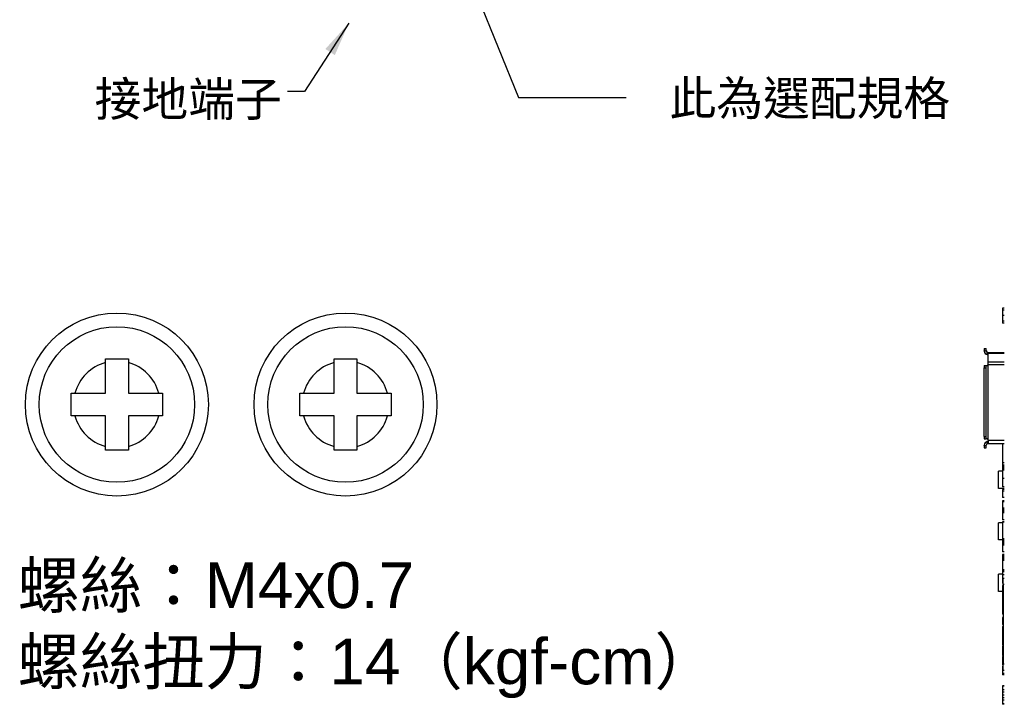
# Model space of a CAD drawing. Extents: x 12123 to 12493, y -1513 to -1171.
# Tile 1 of 33: x 12135 to 12308, y -1510 to -1390. Entities that reach past the tile are written whole.
import ezdxf

# ---------------------------------------------------------------- set-up
doc = ezdxf.new("R2010")
doc.units = 0
doc.layers.add('2', color=2, linetype='CONTINUOUS')
doc.styles.add('DIMEMSIONS', font='isocp.shx', dxfattribs={"bigfont": 'chineset.shx'})
doc.styles.get("Standard").update_dxf_attribs({"font": 'ARIAL.TTF'})
doc.dimstyles.new('ISO-25', dxfattribs={"dimtxt": 8, "dimasz": 8, "dimexe": 1, "dimexo": 1, "dimgap": 3, "dimtad": 1, "dimtxsty": 'STANDARD', "dimcen": 0, "dimclrd": 256, "dimclre": 256, "dimclrt": 2, "dimazin": 3, "dimtfac": 1, "dimtmove": 0, "dimatfit": 3})

msp = doc.modelspace()

# ---------------------------------------------------------------- linework, layer by layer
at = {"layer": '2', "color": 7}
for p, q in [((12307.629, -1440.933), (12307.329, -1440.933)), ((12307.329, -1440.933), (12307.329, -1440.942)), ((12307.629, -1440.942), (12307.329, -1440.942)), ((12307.329, -1440.942), (12307.329, -1441.275)), ((12307.329, -1441.275), (12307.329, -1442.255)), ((12307.629, -1441.275), (12307.329, -1441.275)), ((12307.629, -1442.255), (12307.329, -1442.255)), ((12307.329, -1442.255), (12307.329, -1443.222)), ((12307.629, -1443.222), (12307.329, -1443.222)), ((12307.329, -1443.222), (12307.329, -1443.572)), ((12307.629, -1443.572), (12307.329, -1443.572)), ((12307.329, -1443.572), (12307.329, -1443.58)), ((12307.629, -1443.58), (12307.329, -1443.58)), ((12304.129, -1447.98), (12304.479, -1447.98)), ((12304.129, -1447.98), (12304.129, -1448.38)), ((12304.129, -1448.38), (12304.479, -1448.38)), ((12304.129, -1448.48), (12304.129, -1448.38)), ((12304.479, -1448.38), (12304.479, -1447.98)), ((12304.479, -1448.43), (12304.479, -1448.38)), ((12304.629, -1449.072), (12304.629, -1448.68)), ((12304.629, -1448.68), (12304.823, -1448.68)), ((12304.823, -1448.68), (12307.629, -1448.68)), ((12304.829, -1448.682), (12304.829, -1448.856)), ((12150.369, -1449.796), (12154.369, -1449.796)), ((12150.369, -1450.464), (12150.369, -1449.796)), ((12150.369, -1455.796), (12150.369, -1450.464)), ((12154.369, -1449.796), (12154.369, -1450.464)), ((12154.369, -1450.464), (12154.369, -1455.796)), ((12190.369, -1449.796), (12194.369, -1449.796)), ((12190.369, -1450.464), (12190.369, -1449.796)), ((12190.369, -1455.796), (12190.369, -1450.464)), ((12194.369, -1449.796), (12194.369, -1450.464)), ((12194.369, -1450.464), (12194.369, -1455.796)), ((12304.829, -1449.08), (12304.729, -1449.08)), ((12304.829, -1450.354), (12304.829, -1448.856)), ((12307.629, -1448.856), (12304.829, -1448.856)), ((12304.829, -1450.354), (12307.629, -1450.354)), ((12304.129, -1450.98), (12304.129, -1451.38)), ((12304.129, -1450.98), (12304.479, -1450.98)), ((12304.129, -1463.38), (12304.129, -1451.38)), ((12304.129, -1451.38), (12304.479, -1451.38)), ((12304.479, -1451.38), (12304.479, -1450.98)), ((12304.479, -1450.98), (12304.629, -1450.98)), ((12304.479, -1463.38), (12304.479, -1451.38)), ((12304.729, -1450.954), (12304.729, -1463.807)), ((12304.829, -1450.779), (12307.629, -1450.779)), ((12144.369, -1459.796), (12144.369, -1455.796)), ((12144.369, -1455.796), (12145.037, -1455.796)), ((12145.037, -1455.796), (12150.369, -1455.796)), ((12154.369, -1455.796), (12159.702, -1455.796)), ((12159.702, -1455.796), (12160.369, -1455.796)), ((12160.369, -1455.796), (12160.369, -1459.796)), ((12184.369, -1459.796), (12184.369, -1455.796)), ((12184.369, -1455.796), (12185.037, -1455.796)), ((12185.037, -1455.796), (12190.369, -1455.796)), ((12194.369, -1455.796), (12199.702, -1455.796)), ((12199.702, -1455.796), (12200.369, -1455.796)), ((12200.369, -1455.796), (12200.369, -1459.796)), ((12145.037, -1459.796), (12144.369, -1459.796)), ((12150.369, -1459.796), (12145.037, -1459.796)), ((12150.369, -1465.128), (12150.369, -1459.796)), ((12159.702, -1459.796), (12154.369, -1459.796)), ((12154.369, -1459.796), (12154.369, -1465.128)), ((12160.369, -1459.796), (12159.702, -1459.796)), ((12185.037, -1459.796), (12184.369, -1459.796)), ((12190.369, -1459.796), (12185.037, -1459.796)), ((12190.369, -1465.128), (12190.369, -1459.796)), ((12199.702, -1459.796), (12194.369, -1459.796)), ((12194.369, -1459.796), (12194.369, -1465.128)), ((12200.369, -1459.796), (12199.702, -1459.796)), ((12304.129, -1463.38), (12304.129, -1463.78)), ((12304.129, -1463.38), (12304.479, -1463.38)), ((12304.129, -1463.78), (12304.479, -1463.78)), ((12304.479, -1463.78), (12304.479, -1463.38)), ((12304.629, -1463.78), (12304.479, -1463.78)), ((12304.829, -1464.08), (12304.829, -1463.98)), ((12304.829, -1464.08), (12304.829, -1464.68)), ((12307.629, -1464.08), (12304.829, -1464.08)), ((12150.369, -1465.796), (12150.369, -1465.128)), ((12154.369, -1465.796), (12150.369, -1465.796)), ((12154.369, -1465.128), (12154.369, -1465.796)), ((12190.369, -1465.796), (12190.369, -1465.128)), ((12194.369, -1465.796), (12190.369, -1465.796)), ((12194.369, -1465.128), (12194.369, -1465.796)), ((12304.129, -1464.98), (12304.129, -1464.88)), ((12304.129, -1464.98), (12304.129, -1465.38)), ((12304.129, -1464.98), (12304.479, -1464.98)), ((12304.129, -1465.38), (12304.479, -1465.38)), ((12304.479, -1464.98), (12304.479, -1464.93)), ((12304.479, -1465.38), (12304.479, -1464.98)), ((12304.629, -1464.701), (12304.629, -1464.289)), ((12304.729, -1464.28), (12304.822, -1464.28)), ((12304.829, -1464.68), (12304.729, -1464.68)), ((12307.629, -1464.68), (12304.829, -1464.68)), ((12307.329, -1464.68), (12307.329, -1467.969)), ((12307.329, -1467.969), (12307.329, -1467.991)), ((12307.629, -1467.969), (12307.329, -1467.969)), ((12307.629, -1467.991), (12307.329, -1467.991)), ((12307.329, -1467.991), (12307.329, -1468.395)), ((12307.629, -1468.395), (12307.329, -1468.395)), ((12307.329, -1468.395), (12307.329, -1468.396)), ((12307.629, -1468.396), (12307.329, -1468.396)), ((12307.329, -1468.396), (12307.329, -1468.407)), ((12307.629, -1468.407), (12307.329, -1468.407)), ((12307.329, -1468.407), (12307.329, -1468.418)), ((12307.629, -1468.418), (12307.329, -1468.418)), ((12307.329, -1468.418), (12307.329, -1468.43)), ((12307.629, -1468.43), (12307.329, -1468.43)), ((12307.329, -1468.43), (12307.329, -1468.441)), ((12307.629, -1468.441), (12307.329, -1468.441)), ((12307.329, -1468.441), (12307.329, -1468.453)), ((12307.629, -1468.453), (12307.329, -1468.453)), ((12307.329, -1468.453), (12307.329, -1468.465)), ((12307.629, -1468.465), (12307.329, -1468.465)), ((12307.329, -1468.465), (12307.329, -1468.477)), ((12307.629, -1468.477), (12307.329, -1468.477)), ((12307.329, -1468.477), (12307.329, -1468.489)), ((12307.629, -1468.489), (12307.329, -1468.489)), ((12307.329, -1468.489), (12307.329, -1468.502)), ((12307.629, -1468.502), (12307.329, -1468.502)), ((12307.329, -1468.502), (12307.329, -1468.514)), ((12307.629, -1468.514), (12307.329, -1468.514)), ((12307.329, -1468.514), (12307.329, -1468.527)), ((12307.629, -1468.527), (12307.329, -1468.527)), ((12307.329, -1468.527), (12307.329, -1468.539)), ((12307.629, -1468.539), (12307.329, -1468.539)), ((12307.329, -1468.539), (12307.329, -1468.552)), ((12307.629, -1468.552), (12307.329, -1468.552)), ((12307.329, -1468.552), (12307.329, -1468.564)), ((12307.629, -1468.564), (12307.329, -1468.564)), ((12307.329, -1468.564), (12307.329, -1468.576)), ((12307.629, -1468.576), (12307.329, -1468.576)), ((12307.329, -1468.576), (12307.329, -1468.589)), ((12307.629, -1468.589), (12307.329, -1468.589)), ((12307.329, -1468.589), (12307.329, -1468.601)), ((12307.629, -1468.601), (12307.329, -1468.601)), ((12307.329, -1468.601), (12307.329, -1468.613)), ((12307.629, -1468.613), (12307.329, -1468.613)), ((12307.329, -1468.613), (12307.329, -1468.628)), ((12307.629, -1468.628), (12307.329, -1468.628)), ((12307.329, -1468.628), (12307.329, -1468.644)), ((12307.629, -1468.644), (12307.329, -1468.644)), ((12307.329, -1468.644), (12307.329, -1468.659)), ((12307.629, -1468.659), (12307.329, -1468.659)), ((12307.329, -1468.659), (12307.329, -1468.674)), ((12307.629, -1468.674), (12307.329, -1468.674)), ((12307.329, -1468.674), (12307.329, -1468.69)), ((12307.629, -1468.69), (12307.329, -1468.69)), ((12307.329, -1468.69), (12307.329, -1468.705)), ((12307.629, -1468.705), (12307.329, -1468.705)), ((12307.329, -1468.705), (12307.329, -1468.72)), ((12307.629, -1468.72), (12307.329, -1468.72)), ((12307.329, -1468.72), (12307.329, -1468.735)), ((12307.629, -1468.735), (12307.329, -1468.735)), ((12307.329, -1468.735), (12307.329, -1468.751)), ((12307.629, -1468.751), (12307.329, -1468.751)), ((12307.329, -1468.751), (12307.329, -1468.766)), ((12307.629, -1468.766), (12307.329, -1468.766)), ((12307.329, -1468.766), (12307.329, -1468.781)), ((12307.629, -1468.781), (12307.329, -1468.781)), ((12307.329, -1468.781), (12307.329, -1468.795)), ((12307.629, -1468.795), (12307.329, -1468.795)), ((12307.329, -1468.795), (12307.329, -1468.81)), ((12307.629, -1468.81), (12307.329, -1468.81)), ((12307.329, -1468.81), (12307.329, -1468.825)), ((12307.629, -1468.825), (12307.329, -1468.825)), ((12307.329, -1468.825), (12307.329, -1468.839)), ((12307.629, -1468.839), (12307.329, -1468.839)), ((12307.329, -1468.839), (12307.329, -1468.853)), ((12307.629, -1468.853), (12307.329, -1468.853)), ((12307.329, -1468.853), (12307.329, -1468.867)), ((12307.629, -1468.867), (12307.329, -1468.867)), ((12307.329, -1468.867), (12307.329, -1468.881)), ((12307.629, -1468.881), (12307.329, -1468.881)), ((12307.329, -1468.881), (12307.329, -1468.894)), ((12307.629, -1468.894), (12307.329, -1468.894)), ((12307.329, -1468.894), (12307.329, -1468.907)), ((12307.629, -1468.907), (12307.329, -1468.907)), ((12307.329, -1468.907), (12307.329, -1468.92)), ((12307.629, -1468.92), (12307.329, -1468.92)), ((12307.329, -1468.92), (12307.329, -1468.932)), ((12307.629, -1468.932), (12307.329, -1468.932)), ((12307.329, -1468.932), (12307.329, -1468.944)), ((12307.629, -1468.944), (12307.329, -1468.944)), ((12307.329, -1468.944), (12307.329, -1468.956)), ((12307.629, -1468.956), (12307.329, -1468.956)), ((12307.329, -1468.956), (12307.329, -1468.973)), ((12307.629, -1468.973), (12307.329, -1468.973)), ((12307.329, -1468.973), (12307.329, -1468.989)), ((12307.629, -1468.989), (12307.329, -1468.989)), ((12307.329, -1468.989), (12307.329, -1469.003)), ((12307.629, -1469.003), (12307.329, -1469.003)), ((12307.329, -1469.003), (12307.329, -1469.017)), ((12307.629, -1469.017), (12307.329, -1469.017)), ((12307.329, -1469.017), (12307.329, -1469.029)), ((12307.629, -1469.029), (12307.329, -1469.029)), ((12307.329, -1469.029), (12307.329, -1469.041)), ((12307.629, -1469.041), (12307.329, -1469.041)), ((12307.329, -1469.041), (12307.329, -1469.051)), ((12307.629, -1469.051), (12307.329, -1469.051)), ((12307.329, -1469.051), (12307.329, -1469.061)), ((12307.629, -1469.061), (12307.329, -1469.061)), ((12307.329, -1469.061), (12307.329, -1469.07)), ((12307.629, -1469.07), (12307.329, -1469.07)), ((12307.329, -1469.07), (12307.329, -1469.078)), ((12307.629, -1469.078), (12307.329, -1469.078)), ((12307.329, -1469.078), (12307.329, -1469.085)), ((12307.629, -1469.085), (12307.329, -1469.085)), ((12307.329, -1469.085), (12307.329, -1469.092)), ((12307.629, -1469.092), (12307.329, -1469.092)), ((12307.329, -1469.092), (12307.329, -1469.097)), ((12307.629, -1469.097), (12307.329, -1469.097)), ((12307.329, -1469.097), (12307.329, -1469.103)), ((12307.629, -1469.103), (12307.329, -1469.103)), ((12307.329, -1469.103), (12307.329, -1469.107)), ((12307.629, -1469.107), (12307.329, -1469.107)), ((12307.329, -1469.107), (12307.329, -1469.111)), ((12307.629, -1469.111), (12307.329, -1469.111)), ((12307.329, -1469.111), (12307.329, -1469.114)), ((12307.629, -1469.114), (12307.329, -1469.114)), ((12307.329, -1469.114), (12307.329, -1469.117)), ((12307.629, -1469.117), (12307.329, -1469.117)), ((12307.329, -1469.117), (12307.329, -1469.119)), ((12307.629, -1469.119), (12307.329, -1469.119)), ((12307.329, -1469.119), (12307.329, -1469.121)), ((12307.629, -1469.121), (12307.329, -1469.121)), ((12307.329, -1469.121), (12307.329, -1469.123)), ((12307.629, -1469.123), (12307.329, -1469.123)), ((12307.329, -1469.123), (12307.329, -1469.124)), ((12307.629, -1469.124), (12307.329, -1469.124)), ((12307.329, -1469.124), (12307.329, -1469.125)), ((12307.629, -1469.125), (12307.329, -1469.125)), ((12307.329, -1469.125), (12307.329, -1469.125)), ((12307.629, -1469.125), (12307.329, -1469.125)), ((12307.329, -1469.125), (12307.329, -1469.232)), ((12307.629, -1469.232), (12307.329, -1469.232)), ((12307.329, -1469.232), (12307.329, -1469.265)), ((12307.329, -1469.265), (12307.329, -1470.732)), ((12307.629, -1469.265), (12307.329, -1469.265)), ((12306.629, -1472.48), (12306.629, -1469.48)), ((12307.329, -1469.48), (12306.629, -1469.48)), ((12307.629, -1470.732), (12307.329, -1470.732)), ((12307.329, -1470.732), (12307.329, -1472.198)), ((12307.629, -1472.48), (12306.629, -1472.48)), ((12307.629, -1472.198), (12307.329, -1472.198)), ((12307.629, -1472.651), (12307.329, -1472.651)), ((12307.329, -1472.651), (12307.329, -1472.961)), ((12307.629, -1472.961), (12307.329, -1472.961)), ((12307.329, -1472.961), (12307.329, -1474.086)), ((12307.629, -1474.086), (12307.329, -1474.086)), ((12307.629, -1474.645), (12307.329, -1474.645)), ((12307.329, -1474.645), (12307.329, -1474.646)), ((12307.629, -1474.646), (12307.329, -1474.646)), ((12307.329, -1474.646), (12307.329, -1474.646)), ((12307.629, -1474.646), (12307.329, -1474.646)), ((12307.329, -1474.646), (12307.329, -1474.648)), ((12307.629, -1474.648), (12307.329, -1474.648)), ((12307.329, -1474.648), (12307.329, -1474.651)), ((12307.629, -1474.651), (12307.329, -1474.651)), ((12307.329, -1474.651), (12307.329, -1474.656)), ((12307.629, -1474.656), (12307.329, -1474.656)), ((12307.329, -1474.656), (12307.329, -1474.662)), ((12307.629, -1474.662), (12307.329, -1474.662)), ((12307.329, -1474.662), (12307.329, -1474.668)), ((12307.629, -1474.668), (12307.329, -1474.668)), ((12307.329, -1474.668), (12307.329, -1474.674)), ((12307.629, -1474.674), (12307.329, -1474.674)), ((12307.329, -1474.674), (12307.329, -1474.68)), ((12307.629, -1474.68), (12307.329, -1474.68)), ((12307.329, -1474.68), (12307.329, -1474.686)), ((12307.629, -1474.686), (12307.329, -1474.686)), ((12307.329, -1474.686), (12307.329, -1474.692)), ((12307.629, -1474.692), (12307.329, -1474.692)), ((12307.329, -1474.692), (12307.329, -1474.698)), ((12307.629, -1474.698), (12307.329, -1474.698)), ((12307.329, -1474.698), (12307.329, -1474.704)), ((12307.629, -1474.704), (12307.329, -1474.704)), ((12307.329, -1474.704), (12307.329, -1474.709)), ((12307.629, -1474.709), (12307.329, -1474.709)), ((12307.329, -1474.709), (12307.329, -1474.715)), ((12307.629, -1474.715), (12307.329, -1474.715)), ((12307.329, -1474.715), (12307.329, -1474.721)), ((12307.629, -1474.721), (12307.329, -1474.721)), ((12307.329, -1474.721), (12307.329, -1474.727)), ((12307.629, -1474.727), (12307.329, -1474.727)), ((12307.329, -1474.727), (12307.329, -1474.733)), ((12307.629, -1474.733), (12307.329, -1474.733)), ((12307.329, -1474.733), (12307.329, -1474.739)), ((12307.629, -1474.739), (12307.329, -1474.739)), ((12307.329, -1474.739), (12307.329, -1474.745)), ((12307.629, -1474.745), (12307.329, -1474.745)), ((12307.329, -1474.745), (12307.329, -1474.751)), ((12307.629, -1474.751), (12307.329, -1474.751)), ((12307.329, -1474.751), (12307.329, -1474.757)), ((12307.629, -1474.757), (12307.329, -1474.757)), ((12307.329, -1474.757), (12307.329, -1474.763)), ((12307.629, -1474.763), (12307.329, -1474.763)), ((12307.329, -1474.763), (12307.329, -1474.769)), ((12307.629, -1474.769), (12307.329, -1474.769)), ((12307.329, -1474.769), (12307.329, -1474.781)), ((12307.629, -1474.781), (12307.329, -1474.781)), ((12307.329, -1474.781), (12307.329, -1474.786)), ((12307.629, -1474.786), (12307.329, -1474.786)), ((12307.329, -1474.786), (12307.329, -1474.792)), ((12307.629, -1474.792), (12307.329, -1474.792)), ((12307.329, -1474.792), (12307.329, -1475.924)), ((12307.629, -1475.924), (12307.329, -1475.924)), ((12307.329, -1475.924), (12307.329, -1475.932)), ((12307.629, -1475.932), (12307.329, -1475.932)), ((12307.329, -1475.932), (12307.329, -1475.943)), ((12307.629, -1475.943), (12307.329, -1475.943)), ((12307.329, -1475.943), (12307.329, -1475.955)), ((12307.629, -1475.955), (12307.329, -1475.955)), ((12307.329, -1475.955), (12307.329, -1475.966)), ((12307.629, -1475.966), (12307.329, -1475.966)), ((12307.329, -1475.966), (12307.329, -1475.978)), ((12307.629, -1475.978), (12307.329, -1475.978)), ((12307.329, -1475.978), (12307.329, -1475.99)), ((12307.629, -1475.99), (12307.329, -1475.99)), ((12307.329, -1475.99), (12307.329, -1476.002)), ((12307.629, -1476.002), (12307.329, -1476.002)), ((12307.329, -1476.002), (12307.329, -1476.014)), ((12307.629, -1476.014), (12307.329, -1476.014)), ((12307.329, -1476.014), (12307.329, -1476.026)), ((12307.629, -1476.026), (12307.329, -1476.026)), ((12307.329, -1476.026), (12307.329, -1476.038)), ((12307.629, -1476.038), (12307.329, -1476.038)), ((12307.329, -1476.038), (12307.329, -1476.051)), ((12307.629, -1476.051), (12307.329, -1476.051)), ((12307.329, -1476.051), (12307.329, -1476.063)), ((12307.629, -1476.063), (12307.329, -1476.063)), ((12307.329, -1476.063), (12307.329, -1476.076)), ((12307.629, -1476.076), (12307.329, -1476.076)), ((12307.329, -1476.076), (12307.329, -1476.088)), ((12307.629, -1476.088), (12307.329, -1476.088)), ((12307.329, -1476.088), (12307.329, -1476.101)), ((12307.629, -1476.101), (12307.329, -1476.101)), ((12307.329, -1476.101), (12307.329, -1476.113)), ((12307.629, -1476.113), (12307.329, -1476.113)), ((12307.329, -1476.113), (12307.329, -1476.126)), ((12307.629, -1476.126), (12307.329, -1476.126)), ((12307.329, -1476.126), (12307.329, -1476.138)), ((12307.629, -1476.138), (12307.329, -1476.138)), ((12307.329, -1476.138), (12307.329, -1476.15)), ((12307.629, -1476.15), (12307.329, -1476.15)), ((12307.329, -1476.15), (12307.329, -1476.165)), ((12307.629, -1476.165), (12307.329, -1476.165)), ((12307.329, -1476.165), (12307.329, -1476.18)), ((12307.629, -1476.18), (12307.329, -1476.18)), ((12307.329, -1476.18), (12307.329, -1476.196)), ((12307.629, -1476.196), (12307.329, -1476.196)), ((12307.329, -1476.196), (12307.329, -1476.211)), ((12307.629, -1476.211), (12307.329, -1476.211)), ((12307.329, -1476.211), (12307.329, -1476.226)), ((12307.629, -1476.226), (12307.329, -1476.226)), ((12307.329, -1476.226), (12307.329, -1476.242)), ((12307.629, -1476.242), (12307.329, -1476.242)), ((12307.329, -1476.242), (12307.329, -1476.257)), ((12307.629, -1476.257), (12307.329, -1476.257)), ((12307.329, -1476.257), (12307.329, -1476.272)), ((12307.629, -1476.272), (12307.329, -1476.272)), ((12307.329, -1476.272), (12307.329, -1476.287)), ((12307.629, -1476.287), (12307.329, -1476.287)), ((12307.329, -1476.287), (12307.329, -1476.302)), ((12307.629, -1476.302), (12307.329, -1476.302)), ((12307.329, -1476.302), (12307.329, -1476.317)), ((12307.629, -1476.317), (12307.329, -1476.317)), ((12307.329, -1476.317), (12307.329, -1476.332)), ((12307.629, -1476.332), (12307.329, -1476.332)), ((12307.329, -1476.332), (12307.329, -1476.346)), ((12307.629, -1476.346), (12307.329, -1476.346)), ((12307.329, -1476.346), (12307.329, -1476.361)), ((12307.629, -1476.361), (12307.329, -1476.361)), ((12307.329, -1476.361), (12307.329, -1476.375)), ((12307.629, -1476.375), (12307.329, -1476.375)), ((12307.329, -1476.375), (12307.329, -1476.389)), ((12307.629, -1476.389), (12307.329, -1476.389)), ((12307.329, -1476.389), (12307.329, -1476.403)), ((12307.629, -1476.403), (12307.329, -1476.403)), ((12307.329, -1476.403), (12307.329, -1476.417)), ((12307.629, -1476.417), (12307.329, -1476.417)), ((12307.329, -1476.417), (12307.329, -1476.43)), ((12307.629, -1476.43), (12307.329, -1476.43)), ((12307.329, -1476.43), (12307.329, -1476.443)), ((12307.629, -1476.443), (12307.329, -1476.443)), ((12307.329, -1476.443), (12307.329, -1476.456)), ((12307.629, -1476.456), (12307.329, -1476.456)), ((12307.329, -1476.456), (12307.329, -1476.468)), ((12307.629, -1476.468), (12307.329, -1476.468)), ((12307.329, -1476.468), (12307.329, -1476.48)), ((12307.629, -1476.48), (12307.329, -1476.48)), ((12307.329, -1476.48), (12307.329, -1476.492)), ((12307.629, -1476.492), (12307.329, -1476.492)), ((12307.329, -1476.492), (12307.329, -1476.509)), ((12307.629, -1476.509), (12307.329, -1476.509)), ((12307.329, -1476.509), (12307.329, -1476.525)), ((12307.629, -1476.525), (12307.329, -1476.525)), ((12307.329, -1476.525), (12307.329, -1476.54)), ((12307.629, -1476.54), (12307.329, -1476.54)), ((12307.329, -1476.54), (12307.329, -1476.554)), ((12307.629, -1476.554), (12307.329, -1476.554)), ((12307.329, -1476.554), (12307.329, -1476.567)), ((12307.629, -1476.567), (12307.329, -1476.567)), ((12307.329, -1476.567), (12307.329, -1476.579)), ((12307.629, -1476.579), (12307.329, -1476.579)), ((12307.329, -1476.579), (12307.329, -1476.589)), ((12307.629, -1476.589), (12307.329, -1476.589)), ((12307.329, -1476.589), (12307.329, -1476.599)), ((12307.629, -1476.599), (12307.329, -1476.599)), ((12307.329, -1476.599), (12307.329, -1476.608)), ((12307.629, -1476.608), (12307.329, -1476.608)), ((12307.329, -1476.608), (12307.329, -1476.615)), ((12307.629, -1476.615), (12307.329, -1476.615)), ((12307.329, -1476.615), (12307.329, -1476.622)), ((12307.629, -1476.622), (12307.329, -1476.622)), ((12307.329, -1476.622), (12307.329, -1476.629)), ((12307.629, -1476.629), (12307.329, -1476.629)), ((12307.329, -1476.629), (12307.329, -1476.634)), ((12307.629, -1476.634), (12307.329, -1476.634)), ((12307.329, -1476.634), (12307.329, -1476.639)), ((12307.629, -1476.639), (12307.329, -1476.639)), ((12307.329, -1476.639), (12307.329, -1476.643)), ((12307.629, -1476.643), (12307.329, -1476.643)), ((12307.329, -1476.643), (12307.329, -1476.647)), ((12307.629, -1476.647), (12307.329, -1476.647)), ((12307.329, -1476.647), (12307.329, -1476.65)), ((12307.629, -1476.65), (12307.329, -1476.65)), ((12307.329, -1476.65), (12307.329, -1476.652)), ((12307.629, -1476.652), (12307.329, -1476.652)), ((12307.329, -1476.652), (12307.329, -1476.654)), ((12307.629, -1476.654), (12307.329, -1476.654)), ((12307.329, -1476.654), (12307.329, -1476.656)), ((12307.629, -1476.656), (12307.329, -1476.656)), ((12307.329, -1476.656), (12307.329, -1476.657)), ((12307.629, -1476.657), (12307.329, -1476.657)), ((12307.329, -1476.657), (12307.329, -1476.658)), ((12307.629, -1476.658), (12307.329, -1476.658)), ((12307.329, -1476.658), (12307.329, -1476.659)), ((12307.629, -1476.659), (12307.329, -1476.659)), ((12307.329, -1476.659), (12307.329, -1476.66)), ((12307.629, -1476.66), (12307.329, -1476.66)), ((12307.329, -1476.66), (12307.329, -1476.767)), ((12307.629, -1476.767), (12307.329, -1476.767)), ((12307.329, -1476.767), (12307.329, -1477.974)), ((12307.629, -1477.974), (12307.329, -1477.974)), ((12306.629, -1481.48), (12306.629, -1478.48)), ((12307.329, -1478.48), (12306.629, -1478.48)), ((12307.629, -1478.299), (12307.329, -1478.299)), ((12307.329, -1478.299), (12307.329, -1478.352)), ((12307.629, -1478.352), (12307.329, -1478.352)), ((12307.329, -1478.352), (12307.329, -1481.285)), ((12307.629, -1481.48), (12306.629, -1481.48)), ((12307.629, -1481.285), (12307.329, -1481.285)), ((12307.329, -1481.48), (12307.329, -1481.577)), ((12307.629, -1481.577), (12307.329, -1481.577)), ((12307.329, -1481.577), (12307.329, -1481.585)), ((12307.629, -1481.585), (12307.329, -1481.585)), ((12307.329, -1481.585), (12307.329, -1481.596)), ((12307.629, -1481.596), (12307.329, -1481.596)), ((12307.329, -1481.596), (12307.329, -1481.607)), ((12307.629, -1481.607), (12307.329, -1481.607)), ((12307.329, -1481.607), (12307.329, -1481.619)), ((12307.629, -1481.619), (12307.329, -1481.619)), ((12307.329, -1481.619), (12307.329, -1481.631)), ((12307.629, -1481.631), (12307.329, -1481.631)), ((12307.329, -1481.631), (12307.329, -1481.643)), ((12307.629, -1481.643), (12307.329, -1481.643)), ((12307.329, -1481.643), (12307.329, -1481.655)), ((12307.629, -1481.655), (12307.329, -1481.655)), ((12307.329, -1481.655), (12307.329, -1481.667)), ((12307.629, -1481.667), (12307.329, -1481.667)), ((12307.329, -1481.667), (12307.329, -1481.679)), ((12307.629, -1481.679), (12307.329, -1481.679)), ((12307.329, -1481.679), (12307.329, -1481.691)), ((12307.629, -1481.691), (12307.329, -1481.691)), ((12307.329, -1481.691), (12307.329, -1481.704)), ((12307.629, -1481.704), (12307.329, -1481.704)), ((12307.329, -1481.704), (12307.329, -1481.716)), ((12307.629, -1481.716), (12307.329, -1481.716)), ((12307.329, -1481.716), (12307.329, -1481.729)), ((12307.629, -1481.729), (12307.329, -1481.729)), ((12307.329, -1481.729), (12307.329, -1481.741)), ((12307.629, -1481.741), (12307.329, -1481.741)), ((12307.329, -1481.741), (12307.329, -1481.754)), ((12307.629, -1481.754), (12307.329, -1481.754)), ((12307.329, -1481.754), (12307.329, -1481.766)), ((12307.629, -1481.766), (12307.329, -1481.766)), ((12307.329, -1481.766), (12307.329, -1481.779)), ((12307.629, -1481.779), (12307.329, -1481.779)), ((12307.329, -1481.779), (12307.329, -1481.791)), ((12307.629, -1481.791), (12307.329, -1481.791)), ((12307.329, -1481.791), (12307.329, -1481.803)), ((12307.629, -1481.803), (12307.329, -1481.803)), ((12307.329, -1481.803), (12307.329, -1481.818)), ((12307.629, -1481.818), (12307.329, -1481.818)), ((12307.329, -1481.818), (12307.329, -1481.834)), ((12307.629, -1481.834), (12307.329, -1481.834)), ((12307.329, -1481.834), (12307.329, -1481.849)), ((12307.629, -1481.849), (12307.329, -1481.849)), ((12307.329, -1481.849), (12307.329, -1481.864)), ((12307.629, -1481.864), (12307.329, -1481.864)), ((12307.329, -1481.864), (12307.329, -1481.879)), ((12307.629, -1481.879), (12307.329, -1481.879)), ((12307.329, -1481.879), (12307.329, -1481.895)), ((12307.629, -1481.895), (12307.329, -1481.895)), ((12307.329, -1481.895), (12307.329, -1481.91)), ((12307.629, -1481.91), (12307.329, -1481.91)), ((12307.329, -1481.91), (12307.329, -1481.925)), ((12307.629, -1481.925), (12307.329, -1481.925)), ((12307.329, -1481.925), (12307.329, -1481.94)), ((12307.629, -1481.94), (12307.329, -1481.94)), ((12307.329, -1481.94), (12307.329, -1481.956)), ((12307.629, -1481.956), (12307.329, -1481.956)), ((12307.329, -1481.956), (12307.329, -1481.97)), ((12307.629, -1481.97), (12307.329, -1481.97)), ((12307.329, -1481.97), (12307.329, -1481.985)), ((12307.629, -1481.985), (12307.329, -1481.985)), ((12307.329, -1481.985), (12307.329, -1482)), ((12307.629, -1482), (12307.329, -1482)), ((12307.329, -1482), (12307.329, -1482.014)), ((12307.629, -1482.014), (12307.329, -1482.014)), ((12307.329, -1482.014), (12307.329, -1482.029)), ((12307.629, -1482.029), (12307.329, -1482.029)), ((12307.329, -1482.029), (12307.329, -1482.043)), ((12307.629, -1482.043), (12307.329, -1482.043)), ((12307.329, -1482.043), (12307.329, -1482.057)), ((12307.629, -1482.057), (12307.329, -1482.057)), ((12307.329, -1482.057), (12307.329, -1482.07)), ((12307.629, -1482.07), (12307.329, -1482.07)), ((12307.329, -1482.07), (12307.329, -1482.083)), ((12307.629, -1482.083), (12307.329, -1482.083)), ((12307.329, -1482.083), (12307.329, -1482.096)), ((12307.629, -1482.096), (12307.329, -1482.096)), ((12307.329, -1482.096), (12307.329, -1482.109)), ((12307.629, -1482.109), (12307.329, -1482.109)), ((12307.329, -1482.109), (12307.329, -1482.121)), ((12307.629, -1482.121), (12307.329, -1482.121)), ((12307.329, -1482.121), (12307.329, -1482.133)), ((12307.629, -1482.133), (12307.329, -1482.133)), ((12307.329, -1482.133), (12307.329, -1482.145)), ((12307.629, -1482.145), (12307.329, -1482.145)), ((12307.329, -1482.145), (12307.329, -1482.161)), ((12307.629, -1482.161), (12307.329, -1482.161)), ((12307.329, -1482.161), (12307.329, -1482.176)), ((12307.629, -1482.176), (12307.329, -1482.176)), ((12307.329, -1482.176), (12307.329, -1482.19)), ((12307.629, -1482.19), (12307.329, -1482.19)), ((12307.329, -1482.19), (12307.329, -1482.203)), ((12307.629, -1482.203), (12307.329, -1482.203)), ((12307.329, -1482.203), (12307.329, -1482.215)), ((12307.629, -1482.215), (12307.329, -1482.215)), ((12307.329, -1482.215), (12307.329, -1482.226)), ((12307.629, -1482.226), (12307.329, -1482.226)), ((12307.329, -1482.226), (12307.329, -1482.237)), ((12307.629, -1482.237), (12307.329, -1482.237)), ((12307.329, -1482.237), (12307.329, -1482.246)), ((12307.629, -1482.246), (12307.329, -1482.246)), ((12307.329, -1482.246), (12307.329, -1482.255)), ((12307.629, -1482.255), (12307.329, -1482.255)), ((12307.329, -1482.255), (12307.329, -1482.263)), ((12307.629, -1482.263), (12307.329, -1482.263)), ((12307.329, -1482.263), (12307.329, -1482.27)), ((12307.629, -1482.27), (12307.329, -1482.27)), ((12307.329, -1482.27), (12307.329, -1482.277)), ((12307.629, -1482.277), (12307.329, -1482.277)), ((12307.329, -1482.277), (12307.329, -1482.283)), ((12307.629, -1482.283), (12307.329, -1482.283)), ((12307.329, -1482.283), (12307.329, -1482.288)), ((12307.629, -1482.288), (12307.329, -1482.288)), ((12307.329, -1482.288), (12307.329, -1482.293)), ((12307.629, -1482.293), (12307.329, -1482.293)), ((12307.329, -1482.293), (12307.329, -1482.297)), ((12307.629, -1482.297), (12307.329, -1482.297)), ((12307.329, -1482.297), (12307.329, -1482.3)), ((12307.629, -1482.3), (12307.329, -1482.3)), ((12307.329, -1482.3), (12307.329, -1482.304)), ((12307.629, -1482.304), (12307.329, -1482.304)), ((12307.329, -1482.304), (12307.329, -1482.306)), ((12307.629, -1482.306), (12307.329, -1482.306)), ((12307.329, -1482.306), (12307.329, -1482.309)), ((12307.629, -1482.309), (12307.329, -1482.309)), ((12307.329, -1482.309), (12307.329, -1482.311)), ((12307.629, -1482.311), (12307.329, -1482.311)), ((12307.329, -1482.311), (12307.329, -1482.312)), ((12307.629, -1482.312), (12307.329, -1482.312)), ((12307.329, -1482.312), (12307.329, -1482.314)), ((12307.629, -1482.314), (12307.329, -1482.314)), ((12307.329, -1482.314), (12307.329, -1482.315)), ((12307.629, -1482.315), (12307.329, -1482.315)), ((12307.329, -1482.315), (12307.329, -1482.42)), ((12307.629, -1482.42), (12307.329, -1482.42)), ((12307.329, -1482.42), (12307.329, -1483.545)), ((12307.629, -1483.545), (12307.329, -1483.545)), ((12307.629, -1484), (12307.329, -1484)), ((12307.329, -1484), (12307.329, -1484)), ((12307.629, -1484), (12307.329, -1484)), ((12307.329, -1484), (12307.329, -1484.001)), ((12307.629, -1484.001), (12307.329, -1484.001)), ((12307.329, -1484.001), (12307.329, -1484.002)), ((12307.629, -1484.002), (12307.329, -1484.002)), ((12307.329, -1484.002), (12307.329, -1484.004)), ((12307.629, -1484.004), (12307.329, -1484.004)), ((12307.329, -1484.004), (12307.329, -1484.006)), ((12307.629, -1484.006), (12307.329, -1484.006)), ((12307.329, -1484.006), (12307.329, -1484.008)), ((12307.629, -1484.008), (12307.329, -1484.008)), ((12307.329, -1484.008), (12307.329, -1484.012)), ((12307.629, -1484.012), (12307.329, -1484.012)), ((12307.329, -1484.012), (12307.329, -1484.017)), ((12307.629, -1484.017), (12307.329, -1484.017)), ((12307.329, -1484.017), (12307.329, -1484.024)), ((12307.629, -1484.024), (12307.329, -1484.024)), ((12307.329, -1484.024), (12307.329, -1484.031)), ((12307.629, -1484.031), (12307.329, -1484.031)), ((12307.329, -1484.031), (12307.329, -1484.039)), ((12307.629, -1484.039), (12307.329, -1484.039)), ((12307.329, -1484.039), (12307.329, -1484.049)), ((12307.629, -1484.049), (12307.329, -1484.049)), ((12307.329, -1484.049), (12307.329, -1484.059)), ((12307.629, -1484.059), (12307.329, -1484.059)), ((12307.329, -1484.059), (12307.329, -1484.071)), ((12307.629, -1484.071), (12307.329, -1484.071)), ((12307.329, -1484.071), (12307.329, -1484.083)), ((12307.629, -1484.083), (12307.329, -1484.083)), ((12307.329, -1484.083), (12307.329, -1484.096)), ((12307.629, -1484.096), (12307.329, -1484.096)), ((12307.329, -1484.096), (12307.329, -1484.11)), ((12307.629, -1484.11), (12307.329, -1484.11)), ((12307.329, -1484.11), (12307.329, -1484.125)), ((12307.629, -1484.125), (12307.329, -1484.125)), ((12307.329, -1484.125), (12307.329, -1484.141)), ((12307.629, -1484.141), (12307.329, -1484.141)), ((12307.329, -1484.141), (12307.329, -1484.157)), ((12307.629, -1484.157), (12307.329, -1484.157)), ((12307.329, -1484.157), (12307.329, -1484.174)), ((12307.629, -1484.174), (12307.329, -1484.174)), ((12307.329, -1484.174), (12307.329, -1484.192)), ((12307.629, -1484.192), (12307.329, -1484.192)), ((12307.329, -1484.192), (12307.329, -1484.21)), ((12307.629, -1484.21), (12307.329, -1484.21)), ((12307.329, -1484.21), (12307.329, -1484.229)), ((12307.629, -1484.229), (12307.329, -1484.229)), ((12307.329, -1484.229), (12307.329, -1484.248)), ((12307.629, -1484.248), (12307.329, -1484.248)), ((12307.329, -1484.248), (12307.329, -1484.267)), ((12307.629, -1484.267), (12307.329, -1484.267)), ((12307.329, -1484.267), (12307.329, -1484.287)), ((12307.629, -1484.287), (12307.329, -1484.287)), ((12307.329, -1484.287), (12307.329, -1484.308)), ((12307.629, -1484.308), (12307.329, -1484.308)), ((12307.329, -1484.308), (12307.329, -1484.335)), ((12307.629, -1484.335), (12307.329, -1484.335)), ((12307.329, -1484.335), (12307.329, -1484.363)), ((12307.629, -1484.363), (12307.329, -1484.363)), ((12307.329, -1484.363), (12307.329, -1484.391)), ((12307.629, -1484.391), (12307.329, -1484.391)), ((12307.329, -1484.391), (12307.329, -1484.419)), ((12307.629, -1484.419), (12307.329, -1484.419)), ((12307.329, -1484.419), (12307.329, -1484.448)), ((12307.629, -1484.448), (12307.329, -1484.448)), ((12307.329, -1484.448), (12307.329, -1484.478)), ((12307.629, -1484.478), (12307.329, -1484.478)), ((12307.329, -1484.478), (12307.329, -1484.507)), ((12307.629, -1484.507), (12307.329, -1484.507)), ((12307.329, -1484.507), (12307.329, -1484.537)), ((12307.629, -1484.537), (12307.329, -1484.537)), ((12307.329, -1484.537), (12307.329, -1484.568)), ((12307.629, -1484.568), (12307.329, -1484.568)), ((12307.329, -1484.568), (12307.329, -1484.598)), ((12307.629, -1484.598), (12307.329, -1484.598)), ((12307.329, -1484.598), (12307.329, -1484.629)), ((12307.629, -1484.629), (12307.329, -1484.629)), ((12307.329, -1484.629), (12307.329, -1484.66)), ((12307.629, -1484.66), (12307.329, -1484.66)), ((12307.329, -1484.66), (12307.329, -1484.691)), ((12307.629, -1484.691), (12307.329, -1484.691)), ((12307.329, -1484.691), (12307.329, -1484.722)), ((12307.629, -1484.722), (12307.329, -1484.722)), ((12307.329, -1484.722), (12307.329, -1484.754)), ((12307.629, -1484.754), (12307.329, -1484.754)), ((12307.329, -1484.754), (12307.329, -1484.785)), ((12307.629, -1484.785), (12307.329, -1484.785)), ((12307.329, -1484.785), (12307.329, -1484.816)), ((12307.629, -1484.816), (12307.329, -1484.816)), ((12307.329, -1484.816), (12307.329, -1484.847)), ((12307.629, -1484.847), (12307.329, -1484.847)), ((12307.329, -1484.847), (12307.329, -1484.878)), ((12307.629, -1484.878), (12307.329, -1484.878)), ((12307.329, -1484.878), (12307.329, -1484.909)), ((12307.629, -1484.909), (12307.329, -1484.909)), ((12307.329, -1484.909), (12307.329, -1484.939)), ((12307.629, -1484.939), (12307.329, -1484.939)), ((12307.329, -1484.939), (12307.329, -1484.97)), ((12307.629, -1484.97), (12307.329, -1484.97)), ((12307.329, -1484.97), (12307.329, -1485)), ((12307.629, -1485), (12307.329, -1485)), ((12307.329, -1485), (12307.329, -1485.03)), ((12307.629, -1485.03), (12307.329, -1485.03)), ((12307.329, -1485.03), (12307.329, -1485.074)), ((12307.629, -1485.074), (12307.329, -1485.074)), ((12307.329, -1485.074), (12307.329, -1485.101)), ((12307.629, -1485.101), (12307.329, -1485.101)), ((12307.329, -1485.101), (12307.329, -1486.69)), ((12306.629, -1490.48), (12306.629, -1487.48)), ((12307.329, -1487.48), (12306.629, -1487.48)), ((12307.629, -1486.69), (12307.329, -1486.69)), ((12307.329, -1486.69), (12307.329, -1486.696)), ((12307.629, -1486.696), (12307.329, -1486.696)), ((12307.329, -1486.696), (12307.329, -1486.766)), ((12307.629, -1486.766), (12307.329, -1486.766)), ((12307.329, -1486.766), (12307.329, -1486.836)), ((12307.629, -1486.836), (12307.329, -1486.836)), ((12307.329, -1486.836), (12307.329, -1486.905)), ((12307.629, -1486.905), (12307.329, -1486.905)), ((12307.329, -1486.905), (12307.329, -1486.974)), ((12307.629, -1486.974), (12307.329, -1486.974)), ((12307.329, -1486.974), (12307.329, -1487.042)), ((12307.629, -1487.042), (12307.329, -1487.042)), ((12307.329, -1487.042), (12307.329, -1487.056)), ((12307.629, -1487.056), (12307.329, -1487.056)), ((12307.329, -1487.056), (12307.329, -1487.575)), ((12307.329, -1487.575), (12307.329, -1488.474)), ((12307.629, -1487.575), (12307.329, -1487.575)), ((12307.429, -1489.23), (12307.429, -1488.23)), ((12307.629, -1488.23), (12307.429, -1488.23)), ((12307.429, -1488.474), (12307.329, -1488.474)), ((12307.329, -1488.474), (12307.329, -1489.059)), ((12307.429, -1489.059), (12307.329, -1489.059)), ((12307.329, -1489.429), (12307.329, -1489.734)), ((12307.429, -1489.429), (12307.329, -1489.429)), ((12307.429, -1489.734), (12307.329, -1489.734)), ((12307.329, -1489.734), (12307.329, -1490.553)), ((12307.429, -1489.23), (12307.629, -1489.23)), ((12307.429, -1489.23), (12307.429, -1503.23)), ((12307.329, -1490.48), (12306.629, -1490.48)), ((12307.429, -1490.553), (12307.329, -1490.553)), ((12307.329, -1490.553), (12307.329, -1491.372)), ((12307.429, -1491.372), (12307.329, -1491.372)), ((12307.329, -1491.372), (12307.329, -1491.675)), ((12307.429, -1491.675), (12307.329, -1491.675)), ((12307.329, -1491.675), (12307.329, -1491.71)), ((12307.429, -1491.71), (12307.329, -1491.71)), ((12307.329, -1491.71), (12307.329, -1492.015)), ((12307.429, -1492.015), (12307.329, -1492.015)), ((12307.329, -1492.015), (12307.329, -1492.045)), ((12307.429, -1492.045), (12307.329, -1492.045)), ((12307.329, -1492.045), (12307.329, -1492.383)), ((12307.429, -1492.383), (12307.329, -1492.383)), ((12307.329, -1492.383), (12307.329, -1493.046)), ((12307.429, -1493.046), (12307.329, -1493.046)), ((12307.329, -1493.046), (12307.329, -1493.252)), ((12307.429, -1493.252), (12307.329, -1493.252)), ((12307.329, -1493.252), (12307.329, -1493.908)), ((12307.429, -1493.908), (12307.329, -1493.908)), ((12307.329, -1493.908), (12307.329, -1494.223)), ((12307.429, -1494.223), (12307.329, -1494.223)), ((12307.329, -1494.223), (12307.329, -1494.461)), ((12307.429, -1494.461), (12307.329, -1494.461)), ((12307.429, -1495.025), (12307.329, -1495.025)), ((12307.329, -1495.025), (12307.329, -1496.276)), ((12307.429, -1496.276), (12307.329, -1496.276)), ((12307.429, -1496.61), (12307.329, -1496.61)), ((12307.329, -1496.61), (12307.329, -1496.905)), ((12307.429, -1496.905), (12307.329, -1496.905)), ((12307.329, -1496.905), (12307.329, -1497.274)), ((12307.429, -1497.274), (12307.329, -1497.274)), ((12307.329, -1497.274), (12307.329, -1497.965)), ((12307.329, -1497.965), (12307.329, -1498.226)), ((12307.429, -1497.965), (12307.329, -1497.965)), ((12307.429, -1498.226), (12307.329, -1498.226)), ((12307.429, -1498.271), (12307.329, -1498.271)), ((12307.329, -1498.271), (12307.329, -1498.616)), ((12307.329, -1498.616), (12307.329, -1499.249)), ((12307.429, -1498.616), (12307.329, -1498.616)), ((12307.429, -1499.249), (12307.329, -1499.249)), ((12307.329, -1499.249), (12307.329, -1499.553)), ((12307.429, -1499.553), (12307.329, -1499.553)), ((12307.329, -1499.553), (12307.329, -1499.819)), ((12307.429, -1499.819), (12307.329, -1499.819)), ((12307.429, -1500.009), (12307.329, -1500.009)), ((12307.329, -1500.009), (12307.329, -1500.289)), ((12307.429, -1500.289), (12307.329, -1500.289)), ((12307.329, -1500.289), (12307.329, -1500.471)), ((12307.429, -1500.471), (12307.329, -1500.471)), ((12307.329, -1500.471), (12307.329, -1501.234)), ((12307.429, -1501.234), (12307.329, -1501.234)), ((12307.329, -1501.234), (12307.329, -1501.415)), ((12307.429, -1501.415), (12307.329, -1501.415)), ((12307.329, -1501.415), (12307.329, -1501.684)), ((12307.429, -1501.684), (12307.329, -1501.684)), ((12307.429, -1501.874), (12307.329, -1501.874)), ((12307.329, -1501.874), (12307.329, -1502.14)), ((12307.429, -1502.14), (12307.329, -1502.14)), ((12307.329, -1502.14), (12307.329, -1503.061)), ((12307.429, -1503.061), (12307.329, -1503.061)), ((12307.329, -1503.061), (12307.329, -1503.326)), ((12307.429, -1503.326), (12307.329, -1503.326)), ((12307.429, -1503.574), (12307.329, -1503.574)), ((12307.329, -1503.574), (12307.329, -1503.84)), ((12307.429, -1503.84), (12307.329, -1503.84)), ((12307.329, -1503.84), (12307.329, -1504.197)), ((12307.429, -1504.23), (12307.429, -1503.23)), ((12307.629, -1503.23), (12307.429, -1503.23)), ((12307.429, -1504.197), (12307.329, -1504.197)), ((12307.329, -1504.197), (12307.329, -1504.84)), ((12307.329, -1504.84), (12307.329, -1505.091)), ((12307.629, -1504.84), (12307.329, -1504.84)), ((12307.629, -1505.091), (12307.329, -1505.091)), ((12307.429, -1504.23), (12307.629, -1504.23)), ((12307.629, -1506.992), (12307.329, -1506.992)), ((12307.329, -1506.992), (12307.329, -1507.076)), ((12307.629, -1507.076), (12307.329, -1507.076)), ((12307.329, -1507.076), (12307.329, -1507.715)), ((12307.329, -1507.715), (12307.329, -1508.093)), ((12307.629, -1507.715), (12307.329, -1507.715)), ((12307.629, -1508.093), (12307.329, -1508.093)), ((12307.329, -1508.093), (12307.329, -1508.61)), ((12307.629, -1508.61), (12307.329, -1508.61)), ((12307.329, -1508.61), (12307.329, -1509.112)), ((12307.629, -1509.112), (12307.329, -1509.112)), ((12307.329, -1509.112), (12307.329, -1509.487)), ((12307.629, -1509.487), (12307.329, -1509.487)), ((12307.329, -1509.487), (12307.329, -1510.135)), ((12307.329, -1510.135), (12307.329, -1510.223)), ((12307.629, -1510.135), (12307.329, -1510.135)), ((12307.629, -1510.223), (12307.329, -1510.223))]:
    msp.add_line(p, q, dxfattribs=at)
at = {"layer": '2', "color": 7, "flags": 128}
for points in [[(12304.823, -1448.68), (12304.823, -1448.68), (12304.824, -1448.68), (12304.824, -1448.68), (12304.825, -1448.68), (12304.825, -1448.681), (12304.825, -1448.681), (12304.826, -1448.681), (12304.826, -1448.681), (12304.826, -1448.681), (12304.827, -1448.681), (12304.827, -1448.681), (12304.827, -1448.681), (12304.828, -1448.681), (12304.828, -1448.681), (12304.828, -1448.681), (12304.828, -1448.681), (12304.828, -1448.681), (12304.828, -1448.682), (12304.829, -1448.682), (12304.829, -1448.682), (12304.829, -1448.682), (12304.829, -1448.682), (12304.829, -1448.682), (12304.829, -1448.682)], [(12304.729, -1449.08), (12304.725, -1449.08), (12304.721, -1449.08), (12304.717, -1449.08), (12304.713, -1449.08), (12304.709, -1449.08), (12304.705, -1449.08), (12304.701, -1449.08), (12304.697, -1449.08), (12304.693, -1449.079), (12304.689, -1449.079), (12304.685, -1449.079), (12304.68, -1449.078), (12304.676, -1449.078), (12304.672, -1449.078), (12304.668, -1449.077), (12304.663, -1449.077), (12304.659, -1449.076), (12304.655, -1449.076), (12304.65, -1449.075), (12304.646, -1449.075), (12304.642, -1449.074), (12304.637, -1449.073), (12304.633, -1449.073), (12304.629, -1449.072)], [(12304.829, -1450.779), (12304.829, -1450.759), (12304.829, -1450.739), (12304.829, -1450.72), (12304.829, -1450.7), (12304.829, -1450.681), (12304.829, -1450.662), (12304.829, -1450.643), (12304.829, -1450.623), (12304.829, -1450.604), (12304.829, -1450.586), (12304.829, -1450.567), (12304.829, -1450.549), (12304.829, -1450.53), (12304.829, -1450.513), (12304.829, -1450.495), (12304.829, -1450.478), (12304.829, -1450.461), (12304.829, -1450.445), (12304.829, -1450.428), (12304.829, -1450.413), (12304.829, -1450.398), (12304.829, -1450.383), (12304.829, -1450.368), (12304.829, -1450.354)], [(12304.729, -1450.954), (12304.725, -1450.956), (12304.721, -1450.958), (12304.717, -1450.96), (12304.713, -1450.962), (12304.709, -1450.964), (12304.705, -1450.965), (12304.701, -1450.967), (12304.696, -1450.969), (12304.692, -1450.97), (12304.688, -1450.971), (12304.684, -1450.973), (12304.68, -1450.974), (12304.675, -1450.975), (12304.671, -1450.976), (12304.667, -1450.977), (12304.663, -1450.978), (12304.658, -1450.978), (12304.654, -1450.979), (12304.65, -1450.979), (12304.646, -1450.98), (12304.641, -1450.98), (12304.637, -1450.98), (12304.633, -1450.98), (12304.629, -1450.98)], [(12304.829, -1450.779), (12304.829, -1450.789), (12304.828, -1450.798), (12304.827, -1450.807), (12304.826, -1450.815), (12304.824, -1450.824), (12304.822, -1450.832), (12304.819, -1450.841), (12304.817, -1450.849), (12304.813, -1450.857), (12304.81, -1450.865), (12304.806, -1450.873), (12304.802, -1450.881), (12304.797, -1450.888), (12304.792, -1450.896), (12304.787, -1450.903), (12304.781, -1450.91), (12304.776, -1450.916), (12304.77, -1450.922), (12304.763, -1450.928), (12304.757, -1450.934), (12304.75, -1450.939), (12304.743, -1450.944), (12304.736, -1450.949), (12304.729, -1450.954)], [(12304.629, -1463.78), (12304.633, -1463.78), (12304.637, -1463.781), (12304.641, -1463.781), (12304.646, -1463.781), (12304.65, -1463.782), (12304.654, -1463.782), (12304.658, -1463.783), (12304.662, -1463.783), (12304.667, -1463.784), (12304.671, -1463.785), (12304.675, -1463.786), (12304.679, -1463.787), (12304.684, -1463.788), (12304.688, -1463.789), (12304.692, -1463.791), (12304.696, -1463.792), (12304.7, -1463.794), (12304.705, -1463.795), (12304.709, -1463.797), (12304.713, -1463.799), (12304.717, -1463.801), (12304.721, -1463.803), (12304.725, -1463.805), (12304.729, -1463.807)], [(12304.822, -1464.28), (12304.823, -1464.28), (12304.823, -1464.28), (12304.824, -1464.28), (12304.824, -1464.28), (12304.825, -1464.28), (12304.825, -1464.28), (12304.826, -1464.28), (12304.826, -1464.28), (12304.826, -1464.28), (12304.827, -1464.28), (12304.827, -1464.28), (12304.827, -1464.28), (12304.827, -1464.28), (12304.828, -1464.279), (12304.828, -1464.279), (12304.828, -1464.279), (12304.828, -1464.279), (12304.828, -1464.279), (12304.828, -1464.278), (12304.829, -1464.278), (12304.829, -1464.278), (12304.829, -1464.278), (12304.829, -1464.278), (12304.829, -1464.277)], [(12304.629, -1464.289), (12304.633, -1464.288), (12304.637, -1464.287), (12304.642, -1464.287), (12304.646, -1464.286), (12304.65, -1464.286), (12304.655, -1464.285), (12304.659, -1464.285), (12304.663, -1464.284), (12304.668, -1464.284), (12304.672, -1464.283), (12304.676, -1464.283), (12304.68, -1464.282), (12304.685, -1464.282), (12304.689, -1464.282), (12304.693, -1464.282), (12304.697, -1464.281), (12304.701, -1464.281), (12304.705, -1464.281), (12304.709, -1464.281), (12304.713, -1464.281), (12304.717, -1464.281), (12304.721, -1464.28), (12304.725, -1464.28), (12304.729, -1464.28)], [(12304.729, -1464.68), (12304.725, -1464.68), (12304.721, -1464.681), (12304.717, -1464.681), (12304.713, -1464.681), (12304.709, -1464.681), (12304.705, -1464.682), (12304.701, -1464.682), (12304.696, -1464.683), (12304.692, -1464.683), (12304.688, -1464.684), (12304.684, -1464.685), (12304.68, -1464.685), (12304.675, -1464.686), (12304.671, -1464.687), (12304.667, -1464.688), (12304.663, -1464.689), (12304.658, -1464.691), (12304.654, -1464.692), (12304.65, -1464.693), (12304.646, -1464.695), (12304.641, -1464.696), (12304.637, -1464.698), (12304.633, -1464.7), (12304.629, -1464.701)]]:
    msp.add_lwpolyline(points, dxfattribs=at)
at = {"layer": '2', "color": 7}
for centre, radius in [((12152.369, -1457.796), 16), ((12192.369, -1457.796), 16), ((12152.369, -1457.796), 13.6), ((12192.369, -1457.796), 13.6)]:
    msp.add_circle(centre, radius, dxfattribs=at)
for centre, radius, start, end in [((12304.729, -1448.48), 0.6, 180, 260.40593), ((12304.729, -1448.43), 0.25, 180, 270), ((12152.369, -1457.796), 7.6, 105.25752, 164.74248), ((12152.369, -1457.796), 7.6, 15.25752, 74.74248), ((12192.369, -1457.796), 7.6, 105.25752, 164.74248), ((12192.369, -1457.796), 7.6, 15.25752, 74.74248), ((12152.369, -1457.796), 7.6, 195.25752, 254.74248), ((12152.369, -1457.796), 7.6, 285.25752, 344.74248), ((12192.369, -1457.796), 7.6, 195.25752, 254.74248), ((12192.369, -1457.796), 7.6, 285.25752, 344.74248), ((12304.629, -1463.98), 0.2, 360, 60), ((12304.729, -1464.88), 0.6, 99.59407, 180), ((12304.729, -1464.93), 0.25, 113.57818, 180)]:
    msp.add_arc(centre, radius, start, end, dxfattribs=at)

# ---------------------------------------------------------------- texts
at = {"layer": '2', "color": 7, "char_height": 6, "attachment_point": 9, "style": 'DIMEMSIONS'}
for s, insert in [('{\\fPMingLiU|b0|i0|c136|p18;接地端子}', (12181.204, -1408.048)), ('{\\fPMingLiU|b0|i0|c136|p18;此為選配規格}', (12298.143, -1407.9))]:
    msp.add_mtext(s, dxfattribs=dict(at, insert=insert))
at = {"layer": '2', "color": 7, "insert": (12134.99, -1485.392), "char_height": 8, "width": 172.54863, "attachment_point": 1, "style": 'DIMEMSIONS'}
msp.add_mtext('{\\fPMingLiU|b0|i0|c136|p18;螺絲：\\fArial|b0|i0|c238|p34;M4x0.7\\P\\fPMingLiU|b0|i0|c136|p18;螺絲扭力：\\fArial|b0|i0|c238|p34;14\\fPMingLiU|b0|i0|c136|p18;（\\fArial|b0|i0|c238|p34;kgf-cm\\fPMingLiU|b0|i0|c136|p18;）}', dxfattribs=at)

# ---------------------------------------------------------------- leaders
at = {"layer": '2', "color": 7}
msp.add_leader([(12210.678, -1374.542), (12222.614, -1404.092), (12241.445, -1404.092)], dimstyle='ISO-25', override={"dimtxt": 10, "dimasz": 6, "dimgap": 1, "dimtad": 0, "dimclrd": 7}, dxfattribs=at)
at = {"layer": '2', "color": 7, "annotation_type": 0, "has_hookline": 1, "hookline_direction": 1, "text_width": 35.163}
msp.add_leader([(12192.932, -1391.121), (12185.204, -1403.048), (12182.204, -1403.048)], dimstyle='ISO-25', override={"dimtxt": 10, "dimasz": 6, "dimgap": 1, "dimtad": 0, "dimclrd": 7}, dxfattribs=at)

doc.saveas('drawing.dxf')
